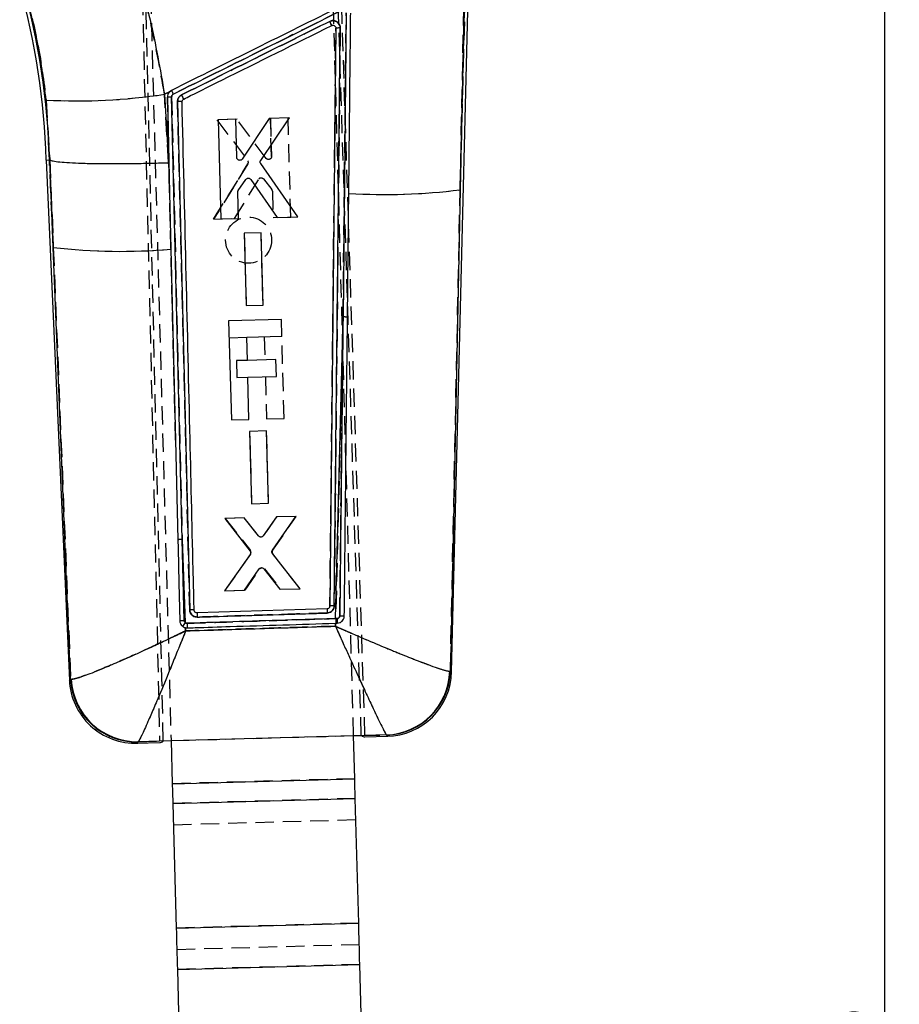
# Model space of a CAD drawing. Extents: x 26 to 373, y 29 to 284.
# Tile 4 of 14: x 112 to 173, y 166 to 235. Entities that reach past the tile are written whole.
import ezdxf

# ---------------------------------------------------------------- set-up
doc = ezdxf.new("R2010")
doc.units = 0
doc.linetypes.add('HIDDEN', pattern=[1.905, 1.27, -0.635])
doc.layers.get('0').update_dxf_attribs({"linetype": 'CONTINUOUS'})
doc.styles.add('SLDTEXTSTYLE0', font='TXT', dxfattribs={"width": 0.75})
doc.dimstyles.new('SLDDIMSTYLE0', dxfattribs={"dimtxt": 3.5, "dimasz": 3.302, "dimexe": 0, "dimexo": 0.0625, "dimgap": 0.875, "dimtad": 1, "dimdec": 0, "dimrnd": 1e-09, "dimzin": 12, "dimtxsty": 'SLDTEXTSTYLE0', "dimsah": 1, "dimcen": 0.09, "dimazin": 3, "dimtfac": 1, "dimtdec": 0, "dimtofl": 0, "dimtmove": 0, "dimatfit": 3, "dimtolj": 1, "dimtzin": 12})

# ---------------------------------------------------------------- blocks, each defined once
blk = doc.blocks.new('_D_3')
at = {"color": 179, "linetype": 'CONTINUOUS'}
for p, q in [((126.988, 269.844), (173.369, 269.844)), ((172.369, 54.563), (172.369, 269.844)), ((122.209, 54.563), (173.369, 54.563))]:
    blk.add_line(p, q, dxfattribs=at)
for points in [[(172.369, 269.844), (171.861, 266.542), (172.877, 266.542)], [(172.369, 54.563), (172.877, 57.865), (171.861, 57.865)]]:
    blk.add_solid(points, dxfattribs=at)
at = {"color": 179, "linetype": 'CONTINUOUS', "insert": (167.857, 158.22, 0.1), "char_height": 3.5, "attachment_point": 1, "rotation": 90, "style": 'SLDTEXTSTYLE0'}
blk.add_mtext('215', dxfattribs=at)

msp = doc.modelspace()

# ---------------------------------------------------------------- linework, layer by layer
at = {"color": 7, "linetype": 'HIDDEN'}
for p, q in [((120.172399, 259.34499), (121.899887, 184.725734)), ((122.154525, 184.732763), (120.401899, 259.418579)), ((135.930029, 185.11316), (133.838956, 251.353572)), ((136.184665, 185.12019), (134.089817, 250.82233)), ((135.38986, 185.098244), (133.859013, 240.731338)), ((121.163818, 240.38201), (122.6947, 184.747683)), ((143.196327, 238.569739), (142.811031, 223.068046)), ((142.811031, 223.068046), (143.078881, 236.384662)), ((134.662024, 214.22224), (134.880622, 235.375116)), ((133.871962, 234.497803), (133.864953, 234.51286)), ((122.235513, 229.714686), (122.588477, 229.890118)), ((122.521113, 224.958333), (122.235513, 229.714686)), ((123.003914, 205.643328), (122.437483, 229.517581)), ((122.586808, 229.887883), (122.718266, 229.983749)), ((122.73459, 229.54263), (123.468946, 198.744225)), ((113.997917, 229.314881), (114.25859, 225.149135)), ((123.991283, 193.838595), (123.148906, 229.206147)), ((127.283337, 227.976242), (125.878977, 227.937328)), ((125.878977, 227.937328), (128.033238, 225.09476)), ((129.315278, 225.256155), (127.283337, 227.976242)), ((130.834519, 228.074635), (129.608798, 228.040675)), ((129.608798, 228.040675), (129.681389, 225.383783)), ((129.681389, 225.383783), (129.608798, 228.040675)), ((131.023097, 221.17603), (130.834519, 228.074635)), ((114.500846, 219.059589), (114.226906, 225.14798)), ((114.259346, 225.148896), (114.500846, 219.059589)), ((122.59589, 222.863237), (122.521113, 224.958333)), ((128.043859, 224.865178), (125.658358, 221.027458)), ((125.658358, 221.027458), (128.043859, 224.865178)), ((127.11434, 221.067774), (128.796368, 223.807464)), ((129.131756, 223.825695), (129.705368, 223.082783)), ((129.747498, 222.964587), (129.797312, 221.142086)), ((142.126891, 189.579068), (142.811031, 223.068046)), ((125.658358, 221.027458), (127.11434, 221.067774)), ((129.797312, 221.142086), (131.023097, 221.17603)), ((128.957531, 220.086629), (127.782888, 220.054085)), ((127.782888, 220.054085), (127.920433, 215.020763)), ((129.095121, 215.0533), (128.957531, 220.086629)), ((114.500846, 219.059589), (115.705236, 189.011919)), ((127.920433, 215.020763), (129.095121, 215.0533)), ((134.662024, 214.22224), (134.146781, 193.235426)), ((126.732091, 212.77866), (127.957257, 212.812374)), ((129.180095, 212.846021), (129.224366, 211.237142)), ((130.563292, 207.15929), (130.405883, 212.879734)), ((128.001756, 211.203503), (127.236041, 211.182433)), ((127.236041, 211.182433), (127.268365, 210.007692)), ((127.268365, 210.007692), (128.034095, 210.028762)), ((129.256691, 210.062402), (129.337503, 207.125562)), ((129.337503, 207.125562), (130.563292, 207.15929)), ((129.337109, 206.291804), (128.162461, 206.25926)), ((128.162461, 206.25926), (128.299991, 201.226006)), ((129.474684, 201.258542), (129.337109, 206.291804)), ((128.299991, 201.226006), (129.474684, 201.258542)), ((127.791024, 200.246638), (126.463189, 200.209847)), ((126.463189, 200.209847), (128.212198, 197.965658)), ((128.787844, 198.986771), (127.791024, 200.246638)), ((130.039568, 200.308944), (129.113606, 198.99655)), ((129.763095, 197.982474), (131.393338, 200.346453)), ((131.393338, 200.346453), (130.039568, 200.308944)), ((123.683824, 192.955567), (123.468946, 198.744225)), ((123.468946, 198.744225), (123.605027, 193.113646)), ((128.218009, 197.7243), (126.421622, 195.171701)), ((131.684095, 195.317453), (129.770863, 197.741354)), ((127.852048, 195.21132), (128.870624, 196.688461)), ((129.199325, 196.698191), (130.305133, 195.279261)), ((130.305133, 195.279261), (131.684095, 195.317453)), ((126.421622, 195.171701), (127.852048, 195.21132)), ((134.146781, 193.235426), (134.243033, 193.238615)), ((123.705222, 192.3822), (123.696915, 192.604745)), ((134.138665, 192.914149), (134.133437, 192.707276)), ((134.257923, 192.917882), (134.157733, 192.914745)), ((142.126891, 189.579068), (142.093084, 189.57598)), ((115.752916, 189.008246), (115.705236, 189.011919)), ((122.6947, 184.747683), (135.38986, 185.098244)), ((135.947718, 185.096218), (137.677959, 185.143473)), ((137.677959, 185.143473), (137.692529, 185.132897)), ((120.387263, 184.657483), (120.40745, 184.672309)), ((120.40745, 184.672309), (122.141707, 184.719565)), ((135.472356, 182.100254), (122.777159, 181.750922)), ((135.510177, 180.725774), (122.814982, 180.376443)), ((135.551437, 179.226341), (122.856243, 178.877009)), ((135.748924, 172.049376), (123.053728, 171.700044)), ((135.790183, 170.549946), (123.09499, 170.200615)), ((135.828004, 169.175465), (123.132809, 168.826133))]:
    msp.add_line(p, q, dxfattribs=at)
at = {"color": 7, "linetype": 'CONTINUOUS'}
for p, q in [((142.208599, 189.503672), (143.428047, 238.566006)), ((142.811031, 223.068046), (143.196327, 238.569739)), ((143.078881, 236.384662), (142.811031, 223.068046)), ((134.880622, 235.375116), (134.662024, 214.22224)), ((134.165938, 234.313364), (133.742229, 194.11177)), ((122.588477, 229.890118), (122.235513, 229.714686)), ((122.235513, 229.714686), (122.521113, 224.958333)), ((122.437483, 229.517581), (122.59589, 222.863237)), ((123.468946, 198.744225), (122.73459, 229.54263)), ((114.25859, 225.149135), (113.997917, 229.314881)), ((123.148906, 229.206147), (123.991283, 193.838595)), ((127.194046, 227.974231), (125.968314, 227.940733)), ((125.968314, 227.940733), (126.159391, 221.042196)), ((127.267676, 225.317369), (127.194046, 227.974231)), ((129.519532, 228.037769), (127.64025, 225.210065)), ((128.929227, 225.119414), (130.923907, 228.076147)), ((130.923907, 228.076147), (129.519532, 228.037769)), ((113.995309, 225.139568), (115.624434, 188.931549)), ((113.996192, 225.139613), (114.226906, 225.14798)), ((114.226906, 225.14798), (114.25859, 225.149135)), ((114.226906, 225.14798), (114.500846, 219.059589)), ((114.259346, 225.148896), (114.25859, 225.149135)), ((114.500846, 219.059589), (114.259346, 225.148896)), ((122.521113, 224.958333), (122.59589, 222.863237)), ((131.524184, 221.188868), (128.931246, 224.889601)), ((127.370267, 223.018529), (127.90216, 223.791862)), ((128.23804, 223.792101), (130.068189, 221.149052)), ((122.59589, 222.863237), (122.689231, 218.934091)), ((127.385187, 221.075708), (127.334702, 222.898195)), ((142.811031, 223.068046), (142.126891, 189.579068)), ((126.159391, 221.042196), (127.385187, 221.075708)), ((130.068189, 221.149052), (131.524184, 221.188868)), ((128.956585, 220.086383), (127.781927, 220.054279)), ((127.781927, 220.054279), (127.921338, 215.020994)), ((129.096041, 215.053114), (128.956585, 220.086383)), ((115.705236, 189.011919), (114.500846, 219.059589)), ((122.689231, 218.934091), (123.003914, 205.643328)), ((127.921338, 215.020994), (129.096041, 215.053114)), ((130.373559, 214.05449), (126.699767, 213.9534)), ((126.699767, 213.9534), (126.8895, 207.058201)), ((130.405883, 212.879749), (130.373559, 214.05449)), ((134.146781, 193.235426), (134.662024, 214.22224)), ((127.957879, 212.812389), (130.405883, 212.879749)), ((128.002151, 211.20351), (127.957879, 212.812389)), ((129.990472, 211.258227), (128.002151, 211.20351)), ((130.022797, 210.083487), (129.990472, 211.258227)), ((128.034475, 210.028777), (130.022797, 210.083487)), ((128.115288, 207.09193), (128.034475, 210.028777)), ((126.8895, 207.058201), (128.115288, 207.09193)), ((129.336192, 206.291559), (128.161534, 206.259462)), ((128.161534, 206.259462), (128.300953, 201.226244)), ((129.475656, 201.258356), (129.336192, 206.291559)), ((123.003914, 205.643328), (123.167242, 198.718978)), ((128.300953, 201.226244), (129.475656, 201.258356)), ((127.789142, 200.247018), (126.435361, 200.210026)), ((126.435361, 200.210026), (128.193135, 197.939271)), ((128.785877, 198.987531), (127.789142, 200.247018)), ((130.037713, 200.308463), (129.111684, 198.995682)), ((129.742614, 198.007768), (131.365563, 200.344744)), ((131.365563, 200.344744), (130.037713, 200.308463)), ((123.468946, 198.744225), (123.683824, 192.955567)), ((123.605027, 193.113646), (123.468946, 198.744225)), ((128.198641, 197.698092), (126.421596, 195.172647)), ((131.684122, 195.316507), (129.750083, 197.766455)), ((127.800575, 195.210344), (128.82668, 196.687939)), ((129.155419, 196.696299), (130.253686, 195.277403)), ((130.253686, 195.277403), (131.684122, 195.316507)), ((126.421596, 195.172647), (127.800575, 195.210344)), ((133.545297, 193.910791), (124.507393, 193.629036)), ((124.29935, 193.805935), (124.297592, 193.827914)), ((134.243554, 193.238633), (134.146781, 193.235426)), ((123.696915, 192.604745), (123.705222, 192.3822)), ((123.696915, 192.604745), (123.82302, 192.592642)), ((134.133437, 192.707276), (134.138665, 192.914149)), ((134.138665, 192.914149), (134.157733, 192.914745)), ((134.157733, 192.914745), (134.257921, 192.917878)), ((142.093084, 189.57598), (142.126891, 189.579068)), ((115.705236, 189.011919), (115.752916, 189.008246)), ((121.899887, 184.725734), (136.184665, 185.12019)), ((135.38986, 185.098244), (135.930029, 185.11316)), ((135.472356, 182.100254), (135.38986, 185.098244)), ((135.930029, 185.11316), (135.947718, 185.096218)), ((136.185224, 185.102703), (136.184665, 185.12019)), ((137.677959, 185.143473), (136.185224, 185.102703)), ((136.188245, 185.007913), (137.768145, 185.051388)), ((137.692529, 185.132897), (137.677959, 185.143473)), ((120.312954, 184.571078), (121.902454, 184.614813)), ((120.40745, 184.672309), (120.387263, 184.657483)), ((121.900181, 184.712982), (120.40745, 184.672309)), ((121.899887, 184.725734), (121.900181, 184.712982)), ((121.90245, 184.61507), (121.902454, 184.614813)), ((122.141707, 184.719565), (122.154525, 184.732763)), ((122.154525, 184.732763), (122.6947, 184.747683)), ((122.6947, 184.747683), (122.777159, 181.750922)), ((122.777159, 181.750922), (135.472356, 182.100254)), ((122.814982, 180.376443), (135.510177, 180.725774)), ((122.814982, 180.376443), (123.053728, 171.700044)), ((135.748924, 172.049376), (135.510177, 180.725774)), ((123.053728, 171.700044), (135.748924, 172.049376)), ((123.132809, 168.826133), (135.828004, 169.175465)), ((123.132809, 168.826133), (123.601856, 151.780299)), ((136.297054, 152.129631), (135.828004, 169.175465))]:
    msp.add_line(p, q, dxfattribs=at)
at = {"color": 7, "linetype": 'CONTINUOUS', "flags": 128}
for points in [[(123.167242, 198.718978), (123.181133, 198.129265), (123.238369, 195.698483), (123.29978, 193.088157)], [(122.777159, 181.750922), (122.782106, 181.571132), (122.787035, 181.392109), (122.791919, 181.214625), (122.796739, 181.03944), (122.801474, 180.867298), (122.806108, 180.698941), (122.810616, 180.535088), (122.814982, 180.376443)], [(135.510177, 180.725774), (135.505811, 180.884419), (135.501302, 181.048273), (135.496669, 181.21663), (135.491933, 181.388772), (135.487112, 181.563957), (135.482228, 181.741441), (135.477303, 181.920464), (135.472356, 182.100254)], [(135.828004, 169.175465), (135.817661, 169.55139), (135.80736, 169.925707), (135.797149, 170.296809), (135.787069, 170.663113), (135.777165, 171.023043), (135.767479, 171.375061), (135.758052, 171.717665), (135.748924, 172.049376)], [(123.053728, 171.700044), (123.062855, 171.368329), (123.072284, 171.025729), (123.08197, 170.673712), (123.091875, 170.313778), (123.101956, 169.947477), (123.112167, 169.576375), (123.122468, 169.202058), (123.132809, 168.826133)]]:
    msp.add_lwpolyline(points, dxfattribs=at)
at = {"color": 8, "linetype": 'CONTINUOUS', "flags": 128}
for points in [[(142.126891, 189.579068), (142.199519, 189.51205), (142.208599, 189.503672)], [(115.624434, 188.931549), (115.633412, 188.940479), (115.705236, 189.011919)], [(137.768145, 185.051388), (137.759742, 185.060447), (137.692529, 185.132897)], [(120.387263, 184.657483), (120.321213, 184.580679), (120.312954, 184.571078)]]:
    msp.add_lwpolyline(points, dxfattribs=at)
at = {"color": 7, "linetype": 'HIDDEN', "flags": 128}
for points in [[(142.208599, 189.503672), (142.199519, 189.51205), (142.126891, 189.579068)], [(115.705236, 189.011919), (115.633412, 188.940479), (115.624434, 188.931549)], [(137.692529, 185.132897), (137.759742, 185.060447), (137.768145, 185.051388)], [(120.312954, 184.571078), (120.321213, 184.580679), (120.387263, 184.657483)]]:
    msp.add_lwpolyline(points, dxfattribs=at)
at = {"color": 7, "linetype": 'HIDDEN'}
msp.add_circle((128.08905, 219.564621), 1.6, dxfattribs=at)
at = {"color": 7, "linetype": 'CONTINUOUS'}
for centre, radius, start, end in [((63.530677, 223.748917), 50.483788, 1.57931582, 15.57620195), ((63.530677, 223.748917), 50.715531, 1.58079079, 15.57620195), ((116.156445, 269.904196), 40.64667, 266.9558942, 278.60136086), ((107.248571, 221.506555), 18.125068, 25.75526857, 26.77719307), ((123.25807, 227.827613), 1.382849, 81.58493426, 94.52773169), ((137.613706, 264.5919), 41.847851, 266.50303907, 277.13431279), ((119.224476, 260.065981), 41.277559, 263.42891621, 274.8149577), ((134.719922, 212.672003), 1.551317, 80.7029985, 92.13890576), ((123.426008, 197.441982), 1.302951, 88.11152023, 101.45510656), ((155.010876, 194.463479), 21.472693, 181.47490494, 182.24221267), ((141.641507, 193.945117), 17.13703, 181.05685343, 182.01395913), ((161.932768, 194.023887), 27.797172, 181.62540079, 182.28677925), ((140.323311, 193.350247), 6.080781, 181.05176798, 184.07740795), ((125.422255, 191.556668), 2.231381, 141.17669309, 149.3456858), ((145.743601, 193.398009), 21.935371, 181.26234271, 182.10410514), ((137.513451, 189.722495), 4.581976, 272.05755372, 358.16757448), ((137.552919, 189.706514), 4.575747, 271.74841633, 358.40396533), ((137.642509, 189.617161), 4.5675, 270.95821178, 359.16221479), ((120.187318, 189.136849), 4.5675, 181.96715327, 272.47001957), ((120.275891, 189.232082), 4.575955, 182.75774461, 271.39462294), ((120.329855, 189.255252), 4.583599, 183.08911911, 270.96999787)]:
    msp.add_arc(centre, radius, start, end, dxfattribs=at)
at = {"color": 7, "linetype": 'HIDDEN'}
for centre, radius, start, end in [((63.530677, 223.748917), 50.715531, 1.58079079, 15.57620195), ((116.156445, 269.904196), 40.64667, 266.9558942, 278.60136086), ((106.831253, 221.340315), 18.573192, 25.65775185, 26.65502592), ((123.257691, 227.816444), 1.393955, 81.63670901, 94.47595694), ((127.866854, 224.972025), 0.206754, 328.88389031, 36.41466458), ((128.971034, 223.698587), 0.205824, 108.97197643, 148.06279888), ((129.54513, 222.959067), 0.202444, 1.56287476, 37.67139899), ((137.613706, 264.5919), 41.847851, 266.50303907, 277.13431279), ((119.224476, 260.065981), 41.277559, 263.42891621, 274.8149577), ((134.719922, 212.672003), 1.551317, 80.7029985, 92.13890576), ((123.426008, 197.441982), 1.302951, 88.11152023, 101.45510656), ((129.930784, 197.867191), 0.203494, 145.49224111, 218.19753716), ((128.051778, 197.841045), 0.203132, 324.91908011, 37.83960321), ((129.039266, 196.570666), 0.20571, 102.3704851, 145.06628818), ((153.411974, 194.311878), 19.870725, 181.1565825, 181.98575566), ((140.034367, 193.791028), 15.52782, 180.59775513, 181.65408307), ((161.932768, 194.023887), 27.797172, 181.62540079, 182.28677925), ((140.386242, 193.363066), 6.144468, 181.16059956, 184.1548851), ((125.422255, 191.556668), 2.231381, 141.17669309, 149.3456858), ((147.661697, 193.58052), 23.859134, 181.59907461, 182.3729793), ((137.513451, 189.722495), 4.581976, 272.05755372, 358.16757448), ((137.552919, 189.706514), 4.575747, 271.74841633, 358.40396533), ((120.275891, 189.232082), 4.575955, 182.75774461, 271.39462294), ((120.329855, 189.255252), 4.583599, 183.08911911, 270.96999787)]:
    msp.add_arc(centre, radius, start, end, dxfattribs=at)
at = {"color": 7, "linetype": 'CONTINUOUS'}
for centre, major_axis, start_param, end_param in [((134.248167, 245.877582), (-1.941423, 60.869627), 3.085457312, 3.141276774), ((120.492249, 245.499062), (-1.408861, 60.884281), 3.141908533, 3.198673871)]:
    msp.add_ellipse(centre, major_axis=major_axis, ratio=0.069928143, start_param=start_param, end_param=end_param, dxfattribs=at)
for points, knots in [([(119.881137, 239.907401), (120.360812, 238.247086), (121.32751, 234.901023), (121.931316, 231.452203), (122.235513, 229.714686)], [0, 0, 0, 0, 0.496199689, 1, 1, 1, 1]), ([(113.997917, 229.314881), (113.840107, 230.573863), (113.521276, 233.117441), (112.88445, 235.582887), (112.56283, 236.828024)], [0, 0, 0, 0, 0.494965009, 1, 1, 1, 1]), ([(134.458571, 235.815199), (132.501862, 234.843269), (128.588444, 232.899406), (124.674992, 230.955635), (122.718266, 229.983749)], [0, 0, 0, 0, 0.4999998, 1, 1, 1, 1]), ([(122.847973, 229.729997), (124.784843, 230.691706), (128.697597, 232.634495), (132.610292, 234.577432), (134.586145, 235.558587)], [0, 0, 0, 0, 0.495014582, 1, 1, 1, 1]), ([(135.061172, 222.821968), (135.062817, 222.979059), (135.072955, 223.946891), (135.110513, 227.537024), (135.152406, 231.55798), (135.185705, 234.768219), (135.191803, 235.356102)], [0, 0, 0, 0, 0.037599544, 0.231650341, 0.859293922, 1, 1, 1, 1]), ([(133.73123, 234.787384), (132.014499, 233.934904), (128.58078, 232.229816), (125.147013, 230.524848), (123.430001, 229.6723)], [0, 0, 0, 0, 0.499962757, 1, 1, 1, 1]), ([(123.573064, 229.382405), (123.734083, 229.46238), (124.622332, 229.903551), (128.055307, 231.608655), (131.327246, 233.233836), (133.871962, 234.497803)], [0, 0, 0, 0, 0.046903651, 0.258739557, 1, 1, 1, 1]), ([(134.463725, 234.327035), (134.463729, 234.327882), (134.464033, 234.385699), (134.444506, 234.501418), (134.362995, 234.648796), (134.2593, 234.744203), (134.137319, 234.81139), (133.994919, 234.84676), (133.844805, 234.834821), (133.761641, 234.800086), (133.73123, 234.787384)], [0, 0, 0, 0, 0.00246828, 0.16851723, 0.334546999, 0.484596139, 0.572484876, 0.738424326, 0.904350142, 1, 1, 1, 1]), ([(133.73123, 234.787384), (133.736386, 234.776873), (133.748927, 234.751307), (133.77628, 234.695454), (133.811517, 234.623311), (133.845307, 234.553775), (133.866647, 234.509478), (133.870311, 234.50143), (133.871962, 234.497803)], [0, 0, 0, 0, 0.073727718, 0.179316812, 0.394119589, 0.60891659, 0.82370749, 1, 1, 1, 1]), ([(133.871962, 234.497803), (133.89224, 234.505392), (133.935326, 234.521517), (134.005979, 234.517357), (134.071454, 234.49049), (134.124234, 234.445069), (134.143761, 234.404421), (134.153287, 234.384591)], [0, 0, 0, 0, 0.189473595, 0.402602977, 0.604827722, 0.807214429, 1, 1, 1, 1]), ([(134.04505, 194.124846), (134.115557, 200.81965), (134.256684, 214.220148), (134.394674, 227.621109), (134.463725, 234.327035)], [0, 0, 0, 0, 0.499593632, 1, 1, 1, 1]), ([(134.153287, 234.384591), (134.15379, 234.38321), (134.162055, 234.360522), (134.164056, 234.336203), (134.165936, 234.313364)], [0, 0, 0, 0, 0.06088358, 1, 1, 1, 1]), ([(134.463725, 234.327035), (134.424507, 234.327101), (134.34607, 234.327233), (134.247884, 234.324232), (134.179332, 234.319364), (134.1704, 234.315066), (134.165934, 234.312917)], [0, 0, 0, 0, 0.249998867, 0.500000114, 0.750000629, 1, 1, 1, 1]), ([(122.437461, 229.518416), (122.440793, 229.520543), (122.447457, 229.524796), (122.499871, 229.53134), (122.577004, 229.537051), (122.649215, 229.540273), (122.702516, 229.541906), (122.722622, 229.54236), (122.73459, 229.54263)], [0, 0, 0, 0, 0.217853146, 0.435708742, 0.653559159, 0.871418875, 0.923464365, 1, 1, 1, 1]), ([(122.588477, 229.890118), (122.555775, 229.851359), (122.485978, 229.768633), (122.441548, 229.633891), (122.438512, 229.547173), (122.437476, 229.517581)], [0, 0, 0, 0, 0.367383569, 0.78412781, 1, 1, 1, 1]), ([(122.718266, 229.983749), (122.673488, 229.956606), (122.627442, 229.928694), (122.58952, 229.891151), (122.588477, 229.890118)], [0, 0, 0, 0, 0.972482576, 1, 1, 1, 1]), ([(122.718266, 229.983749), (122.71994, 229.980823), (122.723288, 229.974969), (122.747284, 229.928255), (122.782266, 229.859425), (122.813338, 229.797888), (122.835399, 229.754111), (122.842552, 229.739922), (122.847638, 229.729833)], [0, 0, 0, 0, 0.2238271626, 0.4476529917, 0.6714804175, 0.8953031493, 0.925560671, 1, 1, 1, 1]), ([(122.73459, 229.54263), (122.735502, 229.558991), (122.737708, 229.598559), (122.763211, 229.657356), (122.803604, 229.704008), (122.83582, 229.722879), (122.847973, 229.729997)], [0, 0, 0, 0, 0.21293126, 0.514982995, 0.817036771, 1, 1, 1, 1]), ([(123.430001, 229.6723), (123.40751, 229.659761), (123.33525, 229.619475), (123.235815, 229.517641), (123.159394, 229.36659), (123.152282, 229.257799), (123.148906, 229.206147)], [0, 0, 0, 0, 0.134634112, 0.432559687, 0.730589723, 1, 1, 1, 1]), ([(123.460441, 229.195575), (123.462042, 229.217825), (123.465332, 229.263544), (123.498665, 229.325231), (123.538628, 229.363609), (123.565861, 229.378474), (123.573064, 229.382405)], [0, 0, 0, 0, 0.289460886, 0.594786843, 0.892827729, 1, 1, 1, 1]), ([(124.297592, 193.827914), (124.294495, 193.959651), (124.272349, 194.901701), (124.173957, 199.085007), (123.8992, 210.742518), (123.641287, 221.589665), (123.460441, 229.195575)], [0, 0, 0, 0, 0.011174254, 0.079907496, 0.354840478, 1, 1, 1, 1]), ([(114.259346, 225.148896), (114.322924, 225.123412), (114.450078, 225.072443), (114.922996, 225.008567), (115.594061, 224.9567), (116.457251, 224.918563), (117.489742, 224.895658), (118.657492, 224.888134), (119.931932, 224.89679), (121.18643, 224.919353), (122.058456, 224.943318), (122.473311, 224.956781), (122.521113, 224.958333)], [0, 0, 0, 0, 0.1122270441, 0.2244540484, 0.3366810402, 0.4489079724, 0.5611370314, 0.6733662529, 0.7855994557, 0.8978326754, 0.988227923, 1, 1, 1, 1]), ([(127.426385, 225.124555), (127.404543, 225.131779), (127.360862, 225.146226), (127.309525, 225.193819), (127.275411, 225.252673), (127.270179, 225.296432), (127.267676, 225.317369)], [0, 0, 0, 0, 0.25503965, 0.510053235, 0.7655843, 1, 1, 1, 1]), ([(127.64025, 225.210065), (127.625704, 225.192285), (127.59661, 225.156723), (127.533834, 225.125764), (127.474745, 225.116487), (127.439333, 225.122395), (127.426385, 225.124555)], [0, 0, 0, 0, 0.2798390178, 0.559708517, 0.8390085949, 1, 1, 1, 1]), ([(128.931246, 224.889601), (128.920016, 224.910148), (128.897555, 224.951244), (128.892398, 225.022434), (128.905938, 225.079774), (128.923472, 225.10962), (128.929227, 225.119414)], [0, 0, 0, 0, 0.286670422, 0.573359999, 0.85999467, 1, 1, 1, 1]), ([(127.90216, 223.791862), (127.91776, 223.809605), (127.948961, 223.845094), (128.014601, 223.874645), (128.075901, 223.882052), (128.112292, 223.874577), (128.125737, 223.871814)], [0, 0, 0, 0, 0.27908086, 0.55820497, 0.836763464, 1, 1, 1, 1]), ([(128.125737, 223.871814), (128.14766, 223.863473), (128.191982, 223.846607), (128.22258, 223.810399), (128.238044, 223.792101)], [0, 0, 0, 0, 0.494611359, 1, 1, 1, 1]), ([(127.334702, 222.898195), (127.336067, 222.921201), (127.338616, 222.96416), (127.360229, 223.001286), (127.370267, 223.018529)], [0, 0, 0, 0, 0.535542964, 1, 1, 1, 1]), ([(134.970541, 214.202943), (134.972655, 214.403324), (134.983324, 215.414429), (135.010549, 217.99801), (135.038629, 220.670642), (135.058139, 222.532553), (135.061172, 222.821968)], [0, 0, 0, 0, 0.069746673, 0.351935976, 0.899264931, 1, 1, 1, 1]), ([(134.662024, 214.22224), (134.632503, 211.519789), (134.556829, 204.592069), (134.480096, 197.66462), (134.433296, 193.439516)], [0, 0, 0, 0, 0.390092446, 1, 1, 1, 1]), ([(134.749289, 193.4196), (134.751064, 193.584929), (134.761544, 194.560937), (134.806766, 198.779686), (134.878952, 205.542081), (134.941893, 211.493952), (134.970541, 214.202943)], [0, 0, 0, 0, 0.023865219, 0.140887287, 0.608975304, 1, 1, 1, 1]), ([(128.924894, 198.911829), (128.902157, 198.916505), (128.856683, 198.925858), (128.811274, 198.958254), (128.791044, 198.981575), (128.785877, 198.987531)], [0, 0, 0, 0, 0.426818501, 0.853624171, 1, 1, 1, 1]), ([(129.11168, 198.995686), (129.096097, 198.97835), (129.064932, 198.943678), (128.99802, 198.912681), (128.949778, 198.912119), (128.924894, 198.911829)], [0, 0, 0, 0, 0.326220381, 0.652447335, 1, 1, 1, 1]), ([(129.750083, 197.766455), (129.73768, 197.785831), (129.712875, 197.824582), (129.703029, 197.893925), (129.713248, 197.957594), (129.733721, 197.992575), (129.742614, 198.007768)], [0, 0, 0, 0, 0.265355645, 0.530691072, 0.796155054, 1, 1, 1, 1]), ([(128.193135, 197.939271), (128.205366, 197.919738), (128.229828, 197.880671), (128.238992, 197.811103), (128.228156, 197.747688), (128.207527, 197.713023), (128.198641, 197.698092)], [0, 0, 0, 0, 0.266150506, 0.532289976, 0.798554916, 1, 1, 1, 1]), ([(128.82668, 196.687939), (128.842136, 196.705595), (128.873049, 196.740906), (128.938268, 196.770481), (128.991419, 196.776761), (129.020473, 196.773197), (129.02646, 196.772462)], [0, 0, 0, 0, 0.306899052, 0.613811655, 0.92041758, 1, 1, 1, 1]), ([(129.02646, 196.772462), (129.048889, 196.766518), (129.093744, 196.75463), (129.134654, 196.721559), (129.152329, 196.700057), (129.155419, 196.696299)], [0, 0, 0, 0, 0.452133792, 0.904232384, 1, 1, 1, 1]), ([(133.742231, 194.11177), (133.739687, 194.088935), (133.7346, 194.043264), (133.698702, 193.98275), (133.646398, 193.937295), (133.591767, 193.914901), (133.557129, 193.911837), (133.545297, 193.910791)], [0, 0, 0, 0, 0.221075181, 0.442153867, 0.663425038, 0.885025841, 1, 1, 1, 1]), ([(133.554623, 193.623385), (133.606124, 193.629839), (133.714515, 193.643424), (133.861756, 193.728564), (133.97638, 193.857881), (134.035708, 193.998405), (134.04248, 194.090055), (134.04505, 194.124846)], [0, 0, 0, 0, 0.200369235, 0.42171003, 0.643077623, 0.864511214, 1, 1, 1, 1]), ([(134.04505, 194.124846), (134.005334, 194.125036), (133.925902, 194.125417), (133.825893, 194.122675), (133.755936, 194.117964), (133.746797, 194.113728), (133.742227, 194.11161)], [0, 0, 0, 0, 0.25000258, 0.500000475, 0.750001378, 1, 1, 1, 1]), ([(134.146781, 193.235426), (133.94388, 193.229127), (132.929374, 193.197636), (129.484963, 193.09072), (126.243457, 192.990154), (123.813554, 192.914768)], [0, 0, 0, 0, 0.058907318, 0.294536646, 1, 1, 1, 1]), ([(124.297592, 193.827914), (124.292821, 193.830142), (124.283199, 193.834635), (124.212655, 193.83893), (124.111392, 193.840702), (124.031319, 193.839297), (123.991283, 193.838595)], [0, 0, 0, 0, 0.246927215, 0.497950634, 0.7489787, 1, 1, 1, 1]), ([(123.991283, 193.838595), (123.995576, 193.795796), (124.005578, 193.696068), (124.077308, 193.551815), (124.19962, 193.429475), (124.352593, 193.352915), (124.462498, 193.34612), (124.515063, 193.34287)], [0, 0, 0, 0, 0.161076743, 0.375338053, 0.589535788, 0.803681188, 1, 1, 1, 1]), ([(124.507393, 193.629032), (124.484272, 193.630731), (124.438028, 193.634128), (124.375733, 193.66792), (124.328053, 193.718711), (124.305686, 193.768573), (124.300606, 193.79853), (124.29935, 193.805935)], [0, 0, 0, 0, 0.231271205, 0.462559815, 0.69362512, 0.924271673, 1, 1, 1, 1]), ([(124.515063, 193.342878), (124.717965, 193.349171), (125.732469, 193.380636), (128.745654, 193.47413), (131.555941, 193.56135), (133.554623, 193.623381)], [0, 0, 0, 0, 0.06733794, 0.336688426, 1, 1, 1, 1]), ([(134.433304, 193.439516), (134.432545, 193.42769), (134.430332, 193.393216), (134.410014, 193.338434), (134.367309, 193.285171), (134.309602, 193.247867), (134.265448, 193.241691), (134.243554, 193.238629)], [0, 0, 0, 0, 0.117070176, 0.341279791, 0.563677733, 0.783655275, 1, 1, 1, 1]), ([(134.257921, 192.917878), (134.317886, 192.926137), (134.443541, 192.943444), (134.599735, 193.050753), (134.705894, 193.198051), (134.74507, 193.327136), (134.748478, 193.401727), (134.749294, 193.4196)], [0, 0, 0, 0, 0.2330240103, 0.4882872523, 0.7093403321, 0.9303525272, 1, 1, 1, 1]), ([(134.433296, 193.439516), (134.453768, 193.439247), (134.494711, 193.438711), (134.554263, 193.437059), (134.609383, 193.43486), (134.657868, 193.432141), (134.697817, 193.429011), (134.727367, 193.42561), (134.744278, 193.422418), (134.747838, 193.420427), (134.749289, 193.419615)], [0, 0, 0, 0, 0.130080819, 0.260162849, 0.390242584, 0.520321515, 0.650404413, 0.780485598, 0.91056516, 1, 1, 1, 1]), ([(123.29978, 193.088157), (123.303423, 193.090158), (123.311001, 193.094319), (123.361974, 193.100962), (123.438126, 193.106951), (123.523682, 193.111308), (123.580736, 193.112948), (123.605027, 193.113646)], [0, 0, 0, 0, 0.201389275, 0.41891747, 0.636450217, 0.845217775, 1, 1, 1, 1]), ([(123.29978, 193.088157), (123.30834, 193.025009), (123.324608, 192.904988), (123.410289, 192.772669), (123.478206, 192.715104), (123.502689, 192.694353)], [0, 0, 0, 0, 0.415233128, 0.7892008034, 1, 1, 1, 1]), ([(123.502689, 192.694353), (123.545776, 192.666856), (123.606802, 192.62791), (123.676443, 192.610008), (123.696915, 192.604745)], [0, 0, 0, 0, 0.706043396, 1, 1, 1, 1]), ([(123.683824, 192.955567), (123.667447, 192.97121), (123.634515, 193.002664), (123.609951, 193.060313), (123.606444, 193.098302), (123.605027, 193.113646)], [0, 0, 0, 0, 0.370969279, 0.745931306, 1, 1, 1, 1]), ([(123.813554, 192.914764), (123.790074, 192.916044), (123.743329, 192.918592), (123.703599, 192.943279), (123.683824, 192.955567)], [0, 0, 0, 0, 0.50228356, 1, 1, 1, 1]), ([(123.705222, 192.3822), (125.4247, 192.436198), (128.900744, 192.545359), (132.376843, 192.652921), (134.133437, 192.707276)], [0, 0, 0, 0, 0.494665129, 1, 1, 1, 1]), ([(123.82302, 192.592645), (124.005248, 192.598323), (124.999078, 192.629284), (128.437623, 192.73647), (131.693945, 192.837957), (134.138665, 192.914149)], [0, 0, 0, 0, 0.0529958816, 0.2890259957, 1, 1, 1, 1]), ([(134.133437, 192.707276), (134.139059, 192.704795), (134.145628, 192.701896), (134.156361, 192.697151), (134.168761, 192.691683), (134.192441, 192.681234), (134.232478, 192.663569), (134.299701, 192.633945), (134.412608, 192.584237), (134.602503, 192.500823), (134.923068, 192.360503), (135.470371, 192.12238), (136.440428, 191.704846), (137.666515, 191.188049), (138.950031, 190.663586), (139.968965, 190.262461), (140.771412, 189.962145), (141.517446, 189.702006), (141.945356, 189.581055), (142.065093, 189.576942), (142.093084, 189.57598)], [0, 0, 0, 0, 0.001490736, 0.001741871, 0.002846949, 0.004778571, 0.008021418, 0.013465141, 0.02260727, 0.037973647, 0.063867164, 0.10781558, 0.184018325, 0.325715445, 0.450190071, 0.574613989, 0.675061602, 0.775482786, 0.947515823, 1, 1, 1, 1]), ([(134.133437, 192.707276), (134.135953, 192.701677), (134.138894, 192.695134), (134.143702, 192.684435), (134.149254, 192.672077), (134.159861, 192.648485), (134.177788, 192.608607), (134.207886, 192.541682), (134.258433, 192.429334), (134.343429, 192.240558), (134.486887, 191.922374), (134.73172, 191.380546), (135.165404, 190.424606), (135.713011, 189.226785), (136.285475, 187.988602), (136.739223, 187.020105), (137.095822, 186.272205), (137.426441, 185.595015), (137.614724, 185.233445), (137.665978, 185.16052), (137.677959, 185.143473)], [0, 0, 0, 0, 0.001490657, 0.001741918, 0.00284851, 0.004781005, 0.008024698, 0.013470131, 0.022614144, 0.037983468, 0.063880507, 0.107832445, 0.184037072, 0.32571557, 0.45019061, 0.574614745, 0.675062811, 0.775484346, 0.947516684, 1, 1, 1, 1]), ([(115.752916, 189.008246), (115.814365, 189.014104), (115.937272, 189.025823), (116.418401, 189.170133), (117.203287, 189.462013), (118.311553, 189.919037), (119.611988, 190.481394), (120.978139, 191.098235), (122.091596, 191.616179), (122.692637, 191.89926), (123.04002, 192.064002), (123.311363, 192.193404), (123.471668, 192.270109), (123.56665, 192.31565), (123.622991, 192.342688), (123.656416, 192.35875), (123.675108, 192.367721), (123.684455, 192.372222), (123.693294, 192.37646), (123.699687, 192.379537), (123.705222, 192.3822)], [0, 0, 0, 0, 0.092747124, 0.185507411, 0.358170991, 0.479598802, 0.601080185, 0.782025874, 0.87371821, 0.907614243, 0.945404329, 0.967646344, 0.980808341, 0.988612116, 0.993241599, 0.995988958, 0.997619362, 0.998276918, 0.998508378, 1, 1, 1, 1]), ([(123.705222, 192.3822), (123.702945, 192.376503), (123.700316, 192.369923), (123.696671, 192.360835), (123.692828, 192.351212), (123.685123, 192.331989), (123.671371, 192.297601), (123.648167, 192.239678), (123.609064, 192.142075), (123.543053, 191.977517), (123.431307, 191.699432), (123.288173, 191.344347), (123.04042, 190.732053), (122.581171, 189.604665), (122.016707, 188.241104), (121.478038, 186.969249), (121.017739, 185.90867), (120.689998, 185.190967), (120.487205, 184.787366), (120.434034, 184.71066), (120.40745, 184.672309)], [0, 0, 0, 0, 0.001491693, 0.001722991, 0.002380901, 0.004011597, 0.006759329, 0.011389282, 0.019193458, 0.032355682, 0.05459743, 0.092386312, 0.126295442, 0.217991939, 0.398919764, 0.520400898, 0.641828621, 0.814492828, 0.90725298, 1, 1, 1, 1])]:
    msp.add_open_spline(points, degree=3, knots=knots, dxfattribs=at)
at = {"color": 7, "linetype": 'HIDDEN'}
for points, knots in [([(122.235513, 229.714686), (121.936364, 231.426178), (121.333555, 234.874967), (120.367686, 238.221576), (119.881137, 239.907401)], [0, 0, 0, 0, 0.49625867, 1, 1, 1, 1]), ([(112.56283, 236.828024), (112.87845, 235.608358), (113.516275, 233.143573), (113.836268, 230.599868), (113.997917, 229.314881)], [0, 0, 0, 0, 0.4948364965, 1, 1, 1, 1]), ([(134.586145, 235.558587), (132.610292, 234.577432), (128.697597, 232.634495), (124.784843, 230.691706), (122.847973, 229.729997)], [0, 0, 0, 0, 0.504985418, 1, 1, 1, 1]), ([(123.430556, 229.672576), (125.147383, 230.525031), (128.580965, 232.229907), (132.014499, 233.934904), (133.73123, 234.787384)], [0, 0, 0, 0, 0.500010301, 1, 1, 1, 1]), ([(133.73123, 234.787384), (133.741751, 234.792236), (133.804048, 234.820964), (133.929757, 234.847917), (134.097013, 234.827951), (134.217549, 234.77092), (134.321325, 234.690455), (134.408048, 234.581794), (134.458366, 234.443507), (134.462357, 234.356756), (134.463725, 234.327035)], [0, 0, 0, 0, 0.033714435, 0.199621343, 0.365597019, 0.515629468, 0.581401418, 0.74744239, 0.913473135, 1, 1, 1, 1]), ([(133.858959, 234.52531), (133.854336, 234.534943), (133.843301, 234.557936), (133.811164, 234.624028), (133.776323, 234.695366), (133.748922, 234.751317), (133.736385, 234.776876), (133.73123, 234.787384)], [0, 0, 0, 0, 0.202784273, 0.484004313, 0.765231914, 0.903472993, 1, 1, 1, 1]), ([(133.742231, 194.11177), (133.813608, 200.806425), (133.956478, 214.206574), (134.096078, 227.607189), (134.165934, 234.312917)], [0, 0, 0, 0, 0.49959551, 1, 1, 1, 1]), ([(134.463725, 234.327035), (134.394674, 227.621109), (134.256684, 214.220148), (134.115557, 200.81965), (134.04505, 194.124846)], [0, 0, 0, 0, 0.500406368, 1, 1, 1, 1]), ([(122.847973, 229.729997), (122.829021, 229.718051), (122.790282, 229.693633), (122.758698, 229.646299), (122.738409, 229.595558), (122.736139, 229.564092), (122.73459, 229.54263)], [0, 0, 0, 0, 0.2895532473, 0.5918387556, 0.7216131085, 1, 1, 1, 1]), ([(123.148906, 229.206147), (123.149483, 229.231911), (123.151333, 229.314532), (123.194959, 229.44987), (123.292993, 229.588119), (123.386194, 229.645339), (123.430556, 229.672576)], [0, 0, 0, 0, 0.134824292, 0.43236273, 0.72981012, 1, 1, 1, 1]), ([(129.681389, 225.383783), (129.679724, 225.36074), (129.676395, 225.31465), (129.642645, 225.252964), (129.593886, 225.205639), (129.552941, 225.189972), (129.533524, 225.182543)], [0, 0, 0, 0, 0.256545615, 0.513110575, 0.769115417, 1, 1, 1, 1]), ([(129.533524, 225.182543), (129.510999, 225.178434), (129.465949, 225.170216), (129.398279, 225.187242), (129.347159, 225.218413), (129.323881, 225.245971), (129.315278, 225.256155)], [0, 0, 0, 0, 0.278706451, 0.557394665, 0.836439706, 1, 1, 1, 1]), ([(128.904118, 223.893227), (128.927109, 223.89834), (128.97309, 223.908565), (129.043319, 223.893742), (129.097286, 223.863614), (129.122389, 223.835999), (129.131756, 223.825695)], [0, 0, 0, 0, 0.278021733, 0.556026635, 0.834343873, 1, 1, 1, 1]), ([(134.433296, 193.439516), (134.46326, 196.141852), (134.540071, 203.06928), (134.615822, 209.996982), (134.662024, 214.22224)], [0, 0, 0, 0, 0.390092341, 1, 1, 1, 1]), ([(134.04505, 194.124846), (134.04248, 194.090055), (134.035708, 193.998405), (133.97638, 193.85788), (133.861756, 193.728567), (133.71409, 193.643167), (133.605179, 193.629745), (133.553182, 193.623336)], [0, 0, 0, 0, 0.135238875, 0.356264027, 0.577223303, 0.798155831, 1, 1, 1, 1]), ([(123.811855, 192.914715), (124.014756, 192.92101), (125.029261, 192.952482), (128.474235, 193.059346), (131.716309, 193.159982), (134.146781, 193.235426)], [0, 0, 0, 0, 0.058897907, 0.294488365, 1, 1, 1, 1]), ([(124.513018, 193.342818), (124.461151, 193.346175), (124.351969, 193.353241), (124.199621, 193.42947), (124.077307, 193.551817), (124.005578, 193.696068), (123.995576, 193.795796), (123.991283, 193.838595)], [0, 0, 0, 0, 0.194279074, 0.408967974, 0.623709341, 0.838514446, 1, 1, 1, 1]), ([(133.553182, 193.623336), (133.350281, 193.617038), (132.335775, 193.585547), (129.322386, 193.492023), (126.5119, 193.404829), (124.513018, 193.342815)], [0, 0, 0, 0, 0.067333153, 0.336665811, 1, 1, 1, 1]), ([(134.243035, 193.238611), (134.254673, 193.239664), (134.288365, 193.242714), (134.34133, 193.26544), (134.391587, 193.310989), (134.425956, 193.371372), (134.430849, 193.416747), (134.433304, 193.439516)], [0, 0, 0, 0, 0.1150329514, 0.333019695, 0.5530831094, 0.7757335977, 1, 1, 1, 1]), ([(134.433308, 193.439776), (134.453778, 193.439491), (134.494721, 193.438919), (134.554271, 193.437217), (134.60939, 193.43498), (134.657875, 193.432241), (134.697825, 193.429117), (134.727375, 193.425735), (134.744285, 193.422591), (134.747847, 193.420641), (134.749298, 193.419846)], [0, 0, 0, 0, 0.1300788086, 0.2601592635, 0.3902406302, 0.520320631, 0.6504021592, 0.7804829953, 0.9105642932, 1, 1, 1, 1]), ([(123.605027, 193.113646), (123.606444, 193.098302), (123.609951, 193.060313), (123.634515, 193.002664), (123.667447, 192.97121), (123.683824, 192.955567)], [0, 0, 0, 0, 0.254068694, 0.629030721, 1, 1, 1, 1]), ([(123.683824, 192.955567), (123.703453, 192.943352), (123.742673, 192.918946), (123.788809, 192.916127), (123.811855, 192.914719)], [0, 0, 0, 0, 0.500469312, 1, 1, 1, 1]), ([(134.133437, 192.707276), (132.376843, 192.652921), (128.900744, 192.545359), (125.4247, 192.436198), (123.705222, 192.3822)], [0, 0, 0, 0, 0.505334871, 1, 1, 1, 1]), ([(134.133437, 192.707276), (134.135953, 192.701677), (134.138894, 192.695134), (134.143702, 192.684435), (134.149254, 192.672077), (134.159861, 192.648485), (134.177788, 192.608607), (134.207886, 192.541682), (134.258433, 192.429334), (134.343429, 192.240558), (134.486887, 191.922374), (134.73172, 191.380546), (135.165404, 190.424606), (135.713011, 189.226785), (136.285475, 187.988602), (136.739223, 187.020105), (137.095822, 186.272205), (137.426441, 185.595015), (137.614724, 185.233445), (137.665978, 185.16052), (137.677959, 185.143473)], [0, 0, 0, 0, 0.001490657, 0.001741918, 0.00284851, 0.004781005, 0.008024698, 0.013470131, 0.022614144, 0.037983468, 0.063880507, 0.107832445, 0.184037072, 0.32571557, 0.45019061, 0.574614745, 0.675062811, 0.775484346, 0.947516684, 1, 1, 1, 1]), ([(134.133437, 192.707276), (134.139059, 192.704795), (134.145628, 192.701896), (134.156361, 192.697151), (134.168761, 192.691683), (134.192441, 192.681234), (134.232478, 192.663569), (134.299701, 192.633945), (134.412608, 192.584237), (134.602503, 192.500823), (134.923068, 192.360503), (135.470371, 192.12238), (136.440428, 191.704846), (137.666515, 191.188049), (138.950031, 190.663586), (139.968965, 190.262461), (140.771412, 189.962145), (141.517446, 189.702006), (141.945356, 189.581055), (142.065093, 189.576942), (142.093084, 189.57598)], [0, 0, 0, 0, 0.001490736, 0.001741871, 0.002846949, 0.004778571, 0.008021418, 0.013465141, 0.02260727, 0.037973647, 0.063867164, 0.10781558, 0.184018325, 0.325715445, 0.450190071, 0.574613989, 0.675061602, 0.775482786, 0.947515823, 1, 1, 1, 1]), ([(123.705222, 192.3822), (123.699687, 192.379537), (123.693294, 192.37646), (123.684455, 192.372222), (123.675108, 192.367721), (123.656416, 192.35875), (123.622991, 192.342688), (123.56665, 192.31565), (123.471668, 192.270109), (123.311363, 192.193404), (123.04002, 192.064002), (122.692637, 191.89926), (122.091596, 191.616179), (120.978139, 191.098235), (119.611988, 190.481394), (118.311553, 189.919037), (117.203287, 189.462013), (116.418401, 189.170133), (115.937272, 189.025823), (115.814365, 189.014104), (115.752916, 189.008246)], [0, 0, 0, 0, 0.001491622, 0.001723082, 0.002380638, 0.004011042, 0.006758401, 0.011387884, 0.019191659, 0.032353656, 0.054595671, 0.092385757, 0.12628179, 0.217974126, 0.398919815, 0.520401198, 0.641829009, 0.814492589, 0.907252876, 1, 1, 1, 1]), ([(123.705222, 192.3822), (123.702945, 192.376503), (123.700316, 192.369923), (123.696671, 192.360835), (123.692828, 192.351212), (123.685123, 192.331989), (123.671371, 192.297601), (123.648167, 192.239678), (123.609064, 192.142075), (123.543053, 191.977517), (123.431307, 191.699432), (123.288173, 191.344347), (123.04042, 190.732053), (122.581171, 189.604665), (122.016707, 188.241104), (121.478038, 186.969249), (121.017739, 185.90867), (120.689998, 185.190967), (120.487205, 184.787366), (120.434034, 184.71066), (120.40745, 184.672309)], [0, 0, 0, 0, 0.001491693, 0.001722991, 0.002380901, 0.004011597, 0.006759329, 0.011389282, 0.019193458, 0.032355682, 0.05459743, 0.092386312, 0.126295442, 0.217991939, 0.398919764, 0.520400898, 0.641828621, 0.814492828, 0.90725298, 1, 1, 1, 1])]:
    msp.add_open_spline(points, degree=3, knots=knots, dxfattribs=at)

# ---------------------------------------------------------------- dimensions: what is measured, and where the dimension line sits
at = {"color": 179, "linetype": 'CONTINUOUS'}
dim = msp.add_linear_dim(base=(172.369023, 269.844157), p1=(121.209023, 54.562503), p2=(125.988227, 269.844157), angle=90, dimstyle='SLDDIMSTYLE0', dxfattribs=at)
dim.commit()
dim.dimension.update_dxf_attribs({"geometry": '_D_3', "text_midpoint": (172.369023, 163.520583), "dimtype": 160})

doc.saveas('drawing.dxf')
